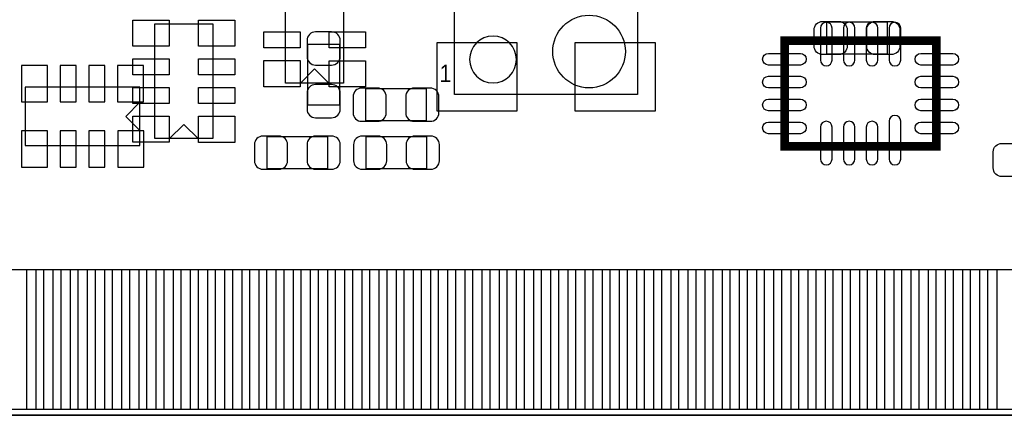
# Model space of a CAD drawing. Extents: x 7.2 to 74.8, y 33.9 to 67.
# Tile 5 of 11: x 38.4 to 55.6, y 34 to 40.9. Entities that reach past the tile are written whole.
import ezdxf

# ---------------------------------------------------------------- set-up
doc = ezdxf.new("R2010")
doc.units = 0
for name, color, linetype in [('BG_OUTLINE', 3, 'CONTINUOUS'), ('PG_ASSEMBLY_BOTTOM', 43, 'CONTINUOUS'), ('PG_ASSEMBLY_TOP', 7, 'CONTINUOUS'), ('PIN_BOTTOM', 211, 'CONTINUOUS'), ('PIN_TOP', 173, 'CONTINUOUS')]:
    doc.layers.add(name, color=color, linetype=linetype)

msp = doc.modelspace()

# ---------------------------------------------------------------- linework, layer by layer
at = {"layer": 'BG_OUTLINE'}
msp.add_lwpolyline([(74.799952, 55.992776, 0.414214), (72.800972, 53.993796, 0.414214), (74.799952, 51.994816), (74.799952, 33.993836), (23.949152, 33.993836), (23.949152, 37.493956, 0.414214), (23.451312, 37.994336, 0.414214), (22.950932, 37.493956), (22.950932, 33.993836), (7.200392, 33.993836), (7.200392, 51.994816, 0.414214), (9.199372, 53.993796, 0.414214), (7.200392, 55.992776), (7.199884, 66.987928), (74.799952, 66.987928)], format="xyb", close=True, dxfattribs=at)
at = {"layer": 'PG_ASSEMBLY_BOTTOM'}
for points, const_width in [([(43.430952, 40.474138), (43.430952, 39.413942)], 0.024892), ([(43.990768, 40.474138), (43.430952, 40.474138)], 0.024892), ([(43.990768, 39.413942), (43.990768, 40.474138)], 0.024892), ([(54.423818, 38.691312), (51.773582, 38.691312), (51.773582, 40.541448), (54.423818, 40.541448), (54.423818, 38.691312)], 0.1524), ([(45.505878, 39.700708), (44.445682, 39.700708)], 0.024892), ([(44.445682, 39.700708), (44.445682, 39.140892)], 0.024892), ([(45.505878, 39.140892), (45.505878, 39.700708)], 0.024892), ([(43.430952, 39.413942), (43.990768, 39.413942)], 0.024892), ([(44.445682, 39.140892), (45.505878, 39.140892)], 0.024892), ([(43.780964, 38.862508), (42.720768, 38.862508)], 0.024892), ([(42.720768, 38.862508), (42.720768, 38.302692)], 0.024892), ([(43.780964, 38.302692), (43.780964, 38.862508)], 0.024892), ([(45.51426, 38.862508), (44.454064, 38.862508)], 0.024892), ([(44.454064, 38.862508), (44.454064, 38.302692)], 0.024892), ([(45.51426, 38.302692), (45.51426, 38.862508)], 0.024892), ([(42.720768, 38.302692), (43.780964, 38.302692)], 0.024892), ([(44.454064, 38.302692), (45.51426, 38.302692)], 0.024892)]:
    msp.add_lwpolyline(points, dxfattribs=dict(at, const_width=const_width))
for points in [[(38.493192, 39.7256), (38.493192, 38.7096)], [(40.499792, 39.7256), (38.493192, 39.7256)], [(40.499792, 38.7096), (40.499792, 39.7256)], [(40.250872, 39.2176), (40.504872, 39.4716)], [(40.250872, 39.2176), (40.504872, 38.9636)], [(38.493192, 38.7096), (40.499792, 38.7096)]]:
    msp.add_lwpolyline(points, dxfattribs=at)
at = {"layer": 'PG_ASSEMBLY_TOP'}
for points in [[(45.9994, 39.601394), (45.9994, 42.115994)], [(49.1998, 42.115994), (49.1998, 39.601394)], [(43.04538, 39.79926), (43.04538, 41.80586), (44.06138, 41.80586), (44.06138, 39.79926), (43.04538, 39.79926)], [(40.75938, 38.82898), (40.75938, 40.83558), (41.77538, 40.83558), (41.77538, 38.82898), (40.75938, 38.82898)], [(43.55338, 40.04818), (43.29938, 39.79418)], [(43.55338, 40.04818), (43.80738, 39.79418)], [(49.1998, 39.601394), (45.9994, 39.601394)], [(41.26738, 39.0779), (41.01338, 38.8239)], [(41.26738, 39.0779), (41.52138, 38.8239)], [(23.711154, 33.993836), (74.799952, 33.993836)]]:
    msp.add_lwpolyline(points, dxfattribs=at)
at = {"layer": 'PG_ASSEMBLY_TOP', "const_width": 0.024892}
for points in [[(52.505102, 40.306752), (52.505102, 40.866568)], [(52.505102, 40.866568), (53.565298, 40.866568)], [(53.565298, 40.866568), (53.565298, 40.306752)], [(53.565298, 40.306752), (52.505102, 40.306752)]]:
    msp.add_lwpolyline(points, dxfattribs=at)
at = {"layer": 'PG_ASSEMBLY_TOP'}
msp.add_lwpolyline([(47.08144, 40.210994, 1), (46.26356, 40.210994, 1), (47.08144, 40.210994)], format="xyb", dxfattribs=at)
at = {"layer": 'PIN_BOTTOM'}
for points in [[(52.397152, 40.760904), (52.397152, 40.202104, 1), (52.600352, 40.202104), (52.600352, 40.760904, 1)], [(52.797202, 40.760904), (52.797202, 40.202104, 1), (53.000402, 40.202104), (53.000402, 40.760904, 1)], [(53.196998, 40.760904), (53.196998, 40.202104, 1), (53.400198, 40.202104), (53.400198, 40.760904, 1)], [(53.597048, 40.760904), (53.597048, 40.202104, 1), (53.800248, 40.202104), (53.800248, 40.760904, 1)], [(43.420792, 40.543988), (43.420792, 40.26408, 0.414846), (43.570906, 40.113966), (43.850814, 40.113966, 0.414846), (44.000928, 40.26408), (44.000928, 40.543988, 0.414846), (43.850814, 40.694102), (43.570906, 40.694102, 0.414846)], [(52.045616, 40.114728), (51.486816, 40.114728, -1), (51.486816, 40.317928), (52.045616, 40.317928, -1)], [(54.710584, 40.114728), (54.151784, 40.114728, -1), (54.151784, 40.317928), (54.710584, 40.317928, -1)], [(44.000928, 39.344092), (44.000928, 39.624, 0.414846), (43.850814, 39.774114), (43.570906, 39.774114, 0.414846), (43.420792, 39.624), (43.420792, 39.344092, 0.414846), (43.570906, 39.193978), (43.850814, 39.193978, 0.414846)], [(52.045616, 39.714678), (51.486816, 39.714678, -1), (51.486816, 39.917878), (52.045616, 39.917878, -1)], [(54.710584, 39.714678), (54.151784, 39.714678, -1), (54.151784, 39.917878), (54.710584, 39.917878, -1)], [(44.375832, 39.130732), (44.65574, 39.130732, 0.414846), (44.805854, 39.280846), (44.805854, 39.560754, 0.414846), (44.65574, 39.710868), (44.375832, 39.710868, 0.414846), (44.225718, 39.560754), (44.225718, 39.280846, 0.414846)], [(45.575728, 39.710868), (45.29582, 39.710868, 0.414846), (45.145706, 39.560754), (45.145706, 39.280846, 0.414846), (45.29582, 39.130732), (45.575728, 39.130732, 0.414846), (45.725842, 39.280846), (45.725842, 39.560754, 0.414846)], [(52.045616, 39.314882), (51.486816, 39.314882, -1), (51.486816, 39.518082), (52.045616, 39.518082, -1)], [(54.710584, 39.314882), (54.151784, 39.314882, -1), (54.151784, 39.518082), (54.710584, 39.518082, -1)], [(52.045616, 38.914832), (51.486816, 38.914832, -1), (51.486816, 39.118032), (52.045616, 39.118032, -1)], [(52.397152, 39.030656), (52.397152, 38.471856, 1), (52.600352, 38.471856), (52.600352, 39.030656, 1)], [(52.797202, 39.030656), (52.797202, 38.471856, 1), (53.000402, 38.471856), (53.000402, 39.030656, 1)], [(53.196998, 39.030656), (53.196998, 38.471856, 1), (53.400198, 38.471856), (53.400198, 39.030656, 1)], [(53.597048, 39.132256), (53.597048, 38.471856, 1), (53.800248, 38.471856), (53.800248, 39.132256, 1)], [(54.710584, 38.914832), (54.151784, 38.914832, -1), (54.151784, 39.118032), (54.710584, 39.118032, -1)], [(42.650918, 38.292532), (42.930826, 38.292532, 0.414846), (43.08094, 38.442646), (43.08094, 38.722554, 0.414846), (42.930826, 38.872668), (42.650918, 38.872668, 0.414846), (42.500804, 38.722554), (42.500804, 38.442646, 0.414846)], [(43.850814, 38.872668), (43.570906, 38.872668, 0.414846), (43.420792, 38.722554), (43.420792, 38.442646, 0.414846), (43.570906, 38.292532), (43.850814, 38.292532, 0.414846), (44.000928, 38.442646), (44.000928, 38.722554, 0.414846)], [(44.384214, 38.292532), (44.664122, 38.292532, 0.414846), (44.814236, 38.442646), (44.814236, 38.722554, 0.414846), (44.664122, 38.872668), (44.384214, 38.872668, 0.414846), (44.2341, 38.722554), (44.2341, 38.442646, 0.414846)], [(45.58411, 38.872668), (45.304202, 38.872668, 0.414846), (45.154088, 38.722554), (45.154088, 38.442646, 0.414846), (45.304202, 38.292532), (45.58411, 38.292532, 0.414846), (45.734224, 38.442646), (45.734224, 38.722554, 0.414846)]]:
    msp.add_lwpolyline(points, format="xyb", close=True, dxfattribs=at)
for points in [[(38.886892, 39.4716), (38.886892, 40.1066), (38.429692, 40.1066), (38.429692, 39.4716)], [(39.384732, 39.4716), (39.384732, 40.1066), (39.105332, 40.1066), (39.105332, 39.4716)], [(39.885112, 39.4716), (39.885112, 40.1066), (39.605712, 40.1066), (39.605712, 39.4716)], [(40.563292, 39.4716), (40.563292, 40.1066), (40.106092, 40.1066), (40.106092, 39.4716)], [(38.886892, 38.3286), (38.886892, 38.9636), (38.429692, 38.9636), (38.429692, 38.3286)], [(39.387272, 38.3286), (39.387272, 38.9636), (39.107872, 38.9636), (39.107872, 38.3286)], [(39.887652, 38.3286), (39.887652, 38.9636), (39.608252, 38.9636), (39.608252, 38.3286)], [(40.568372, 38.3286), (40.568372, 38.9636), (40.111172, 38.9636), (40.111172, 38.3286)], [(38.221158, 34.093912), (38.221158, 36.543742), (38.678358, 36.543742), (38.678358, 34.093912)], [(38.82136, 34.093912), (38.82136, 36.543742), (39.27856, 36.543742), (39.27856, 34.093912)], [(39.421308, 34.093912), (39.421308, 36.543742), (39.878508, 36.543742), (39.878508, 34.093912)], [(40.021256, 34.093912), (40.021256, 36.543742), (40.478456, 36.543742), (40.478456, 34.093912)], [(40.621204, 34.093912), (40.621204, 36.543742), (41.078404, 36.543742), (41.078404, 34.093912)], [(41.221406, 34.093912), (41.221406, 36.543742), (41.678606, 36.543742), (41.678606, 34.093912)], [(41.821354, 34.093912), (41.821354, 36.543742), (42.278554, 36.543742), (42.278554, 34.093912)], [(42.421302, 34.093912), (42.421302, 36.543742), (42.878502, 36.543742), (42.878502, 34.093912)], [(43.02125, 34.093912), (43.02125, 36.543742), (43.47845, 36.543742), (43.47845, 34.093912)], [(43.621198, 34.093912), (43.621198, 36.543742), (44.078398, 36.543742), (44.078398, 34.093912)], [(44.2214, 34.093912), (44.2214, 36.543742), (44.6786, 36.543742), (44.6786, 34.093912)], [(44.821348, 34.093912), (44.821348, 36.543742), (45.278548, 36.543742), (45.278548, 34.093912)], [(45.421296, 34.093912), (45.421296, 36.543742), (45.878496, 36.543742), (45.878496, 34.093912)], [(46.021244, 34.093912), (46.021244, 36.543742), (46.478444, 36.543742), (46.478444, 34.093912)], [(46.621192, 34.093912), (46.621192, 36.543742), (47.078392, 36.543742), (47.078392, 34.093912)], [(47.221394, 34.093912), (47.221394, 36.543742), (47.678594, 36.543742), (47.678594, 34.093912)], [(47.821342, 34.093912), (47.821342, 36.543742), (48.278542, 36.543742), (48.278542, 34.093912)], [(48.42129, 34.093912), (48.42129, 36.543742), (48.87849, 36.543742), (48.87849, 34.093912)], [(49.021238, 34.093912), (49.021238, 36.543742), (49.478438, 36.543742), (49.478438, 34.093912)], [(49.621186, 34.093912), (49.621186, 36.543742), (50.078386, 36.543742), (50.078386, 34.093912)], [(50.221388, 34.093912), (50.221388, 36.543742), (50.678588, 36.543742), (50.678588, 34.093912)], [(50.821336, 34.093912), (50.821336, 36.543742), (51.278536, 36.543742), (51.278536, 34.093912)], [(51.421284, 34.093912), (51.421284, 36.543742), (51.878484, 36.543742), (51.878484, 34.093912)], [(52.021232, 34.093912), (52.021232, 36.543742), (52.478432, 36.543742), (52.478432, 34.093912)], [(52.62118, 34.093912), (52.62118, 36.543742), (53.07838, 36.543742), (53.07838, 34.093912)], [(53.221382, 34.093912), (53.221382, 36.543742), (53.678582, 36.543742), (53.678582, 34.093912)], [(53.82133, 34.093912), (53.82133, 36.543742), (54.27853, 36.543742), (54.27853, 34.093912)], [(54.421278, 34.093912), (54.421278, 36.543742), (54.878478, 36.543742), (54.878478, 34.093912)], [(55.021226, 34.093912), (55.021226, 36.543742), (55.478426, 36.543742), (55.478426, 34.093912)]]:
    msp.add_lwpolyline(points, close=True, dxfattribs=at)
msp.add_circle((48.35144, 40.35044), 0.635, dxfattribs=at)
at = {"layer": 'PIN_TOP'}
for points in [[(41.01338, 40.44315), (40.37838, 40.44315), (40.37838, 40.90035), (41.01338, 40.90035)], [(42.15638, 40.442388), (41.52138, 40.442388), (41.52138, 40.899588), (42.15638, 40.899588)], [(43.29938, 40.413178), (42.66438, 40.413178), (42.66438, 40.692578), (43.29938, 40.692578)], [(44.44238, 40.412416), (43.80738, 40.412416), (43.80738, 40.691816), (44.44238, 40.691816)], [(45.6946, 39.306754), (45.6946, 40.505634), (47.0916, 40.505634), (47.0916, 39.306754)], [(48.1076, 39.306754), (48.1076, 40.505634), (49.5046, 40.505634), (49.5046, 39.306754)], [(41.01338, 39.943024), (40.37838, 39.943024), (40.37838, 40.222424), (41.01338, 40.222424)], [(42.15638, 39.942262), (41.52138, 39.942262), (41.52138, 40.221662), (42.15638, 40.221662)], [(43.29938, 39.735252), (42.66438, 39.735252), (42.66438, 40.192452), (43.29938, 40.192452)], [(44.44238, 39.73195), (43.80738, 39.73195), (43.80738, 40.18915), (44.44238, 40.18915)], [(41.01338, 39.442898), (40.37838, 39.442898), (40.37838, 39.722298), (41.01338, 39.722298)], [(42.15638, 39.442136), (41.52138, 39.442136), (41.52138, 39.721536), (42.15638, 39.721536)], [(41.01338, 38.764972), (40.37838, 38.764972), (40.37838, 39.222172), (41.01338, 39.222172)], [(42.15638, 38.76167), (41.52138, 38.76167), (41.52138, 39.21887), (42.15638, 39.21887)], [(38.521386, 34.093912), (38.521386, 36.543742), (38.978586, 36.543742), (38.978586, 34.093912)], [(39.121334, 34.093912), (39.121334, 36.543742), (39.578534, 36.543742), (39.578534, 34.093912)], [(39.721282, 34.093912), (39.721282, 36.543742), (40.178482, 36.543742), (40.178482, 34.093912)], [(40.32123, 34.093912), (40.32123, 36.543742), (40.77843, 36.543742), (40.77843, 34.093912)], [(40.921178, 34.093912), (40.921178, 36.543742), (41.378378, 36.543742), (41.378378, 34.093912)], [(41.52138, 34.093912), (41.52138, 36.543742), (41.97858, 36.543742), (41.97858, 34.093912)], [(42.121328, 34.093912), (42.121328, 36.543742), (42.578528, 36.543742), (42.578528, 34.093912)], [(42.721276, 34.093912), (42.721276, 36.543742), (43.178476, 36.543742), (43.178476, 34.093912)], [(43.321224, 34.093912), (43.321224, 36.543742), (43.778424, 36.543742), (43.778424, 34.093912)], [(43.921172, 34.093912), (43.921172, 36.543742), (44.378372, 36.543742), (44.378372, 34.093912)], [(44.521374, 34.093912), (44.521374, 36.543742), (44.978574, 36.543742), (44.978574, 34.093912)], [(45.121322, 34.093912), (45.121322, 36.543742), (45.578522, 36.543742), (45.578522, 34.093912)], [(45.72127, 34.093912), (45.72127, 36.543742), (46.17847, 36.543742), (46.17847, 34.093912)], [(46.321218, 34.093912), (46.321218, 36.543742), (46.778418, 36.543742), (46.778418, 34.093912)], [(46.921166, 34.093912), (46.921166, 36.543742), (47.378366, 36.543742), (47.378366, 34.093912)], [(47.521368, 34.093912), (47.521368, 36.543742), (47.978568, 36.543742), (47.978568, 34.093912)], [(48.121316, 34.093912), (48.121316, 36.543742), (48.578516, 36.543742), (48.578516, 34.093912)], [(48.721264, 34.093912), (48.721264, 36.543742), (49.178464, 36.543742), (49.178464, 34.093912)], [(49.321212, 34.093912), (49.321212, 36.543742), (49.778412, 36.543742), (49.778412, 34.093912)], [(49.92116, 34.093912), (49.92116, 36.543742), (50.37836, 36.543742), (50.37836, 34.093912)], [(50.521362, 34.093912), (50.521362, 36.543742), (50.978562, 36.543742), (50.978562, 34.093912)], [(51.12131, 34.093912), (51.12131, 36.543742), (51.57851, 36.543742), (51.57851, 34.093912)], [(51.721258, 34.093912), (51.721258, 36.543742), (52.178458, 36.543742), (52.178458, 34.093912)], [(52.321206, 34.093912), (52.321206, 36.543742), (52.778406, 36.543742), (52.778406, 34.093912)], [(52.921408, 34.093912), (52.921408, 36.543742), (53.378608, 36.543742), (53.378608, 34.093912)], [(53.521356, 34.093912), (53.521356, 36.543742), (53.978556, 36.543742), (53.978556, 34.093912)], [(54.121304, 34.093912), (54.121304, 36.543742), (54.578504, 36.543742), (54.578504, 34.093912)], [(54.721252, 34.093912), (54.721252, 36.543742), (55.178452, 36.543742), (55.178452, 34.093912)], [(55.3212, 34.093912), (55.3212, 36.543742), (55.7784, 36.543742), (55.7784, 34.093912)]]:
    msp.add_lwpolyline(points, close=True, dxfattribs=at)
for points in [[(52.435252, 40.876728), (52.71516, 40.876728, -0.414846), (52.865274, 40.726614), (52.865274, 40.446706, -0.414846), (52.71516, 40.296592), (52.435252, 40.296592, -0.414846), (52.285138, 40.446706), (52.285138, 40.726614, -0.414846)], [(53.635148, 40.296592), (53.35524, 40.296592, -0.414846), (53.205126, 40.446706), (53.205126, 40.726614, -0.414846), (53.35524, 40.876728), (53.635148, 40.876728, -0.414846), (53.785262, 40.726614), (53.785262, 40.446706, -0.414846)], [(55.566818, 38.745668), (55.846726, 38.745668, -0.414846), (55.99684, 38.595554), (55.99684, 38.315646, -0.414846), (55.846726, 38.165532), (55.566818, 38.165532, -0.414846), (55.416704, 38.315646), (55.416704, 38.595554, -0.414846)]]:
    msp.add_lwpolyline(points, format="xyb", close=True, dxfattribs=at)

# ---------------------------------------------------------------- texts
at = {"layer": 'PG_ASSEMBLY_TOP', "width": 0.916667}
msp.add_text('1', height=0.3048, dxfattribs=at).set_placement((45.737018, 39.816786))

doc.saveas('drawing.dxf')
